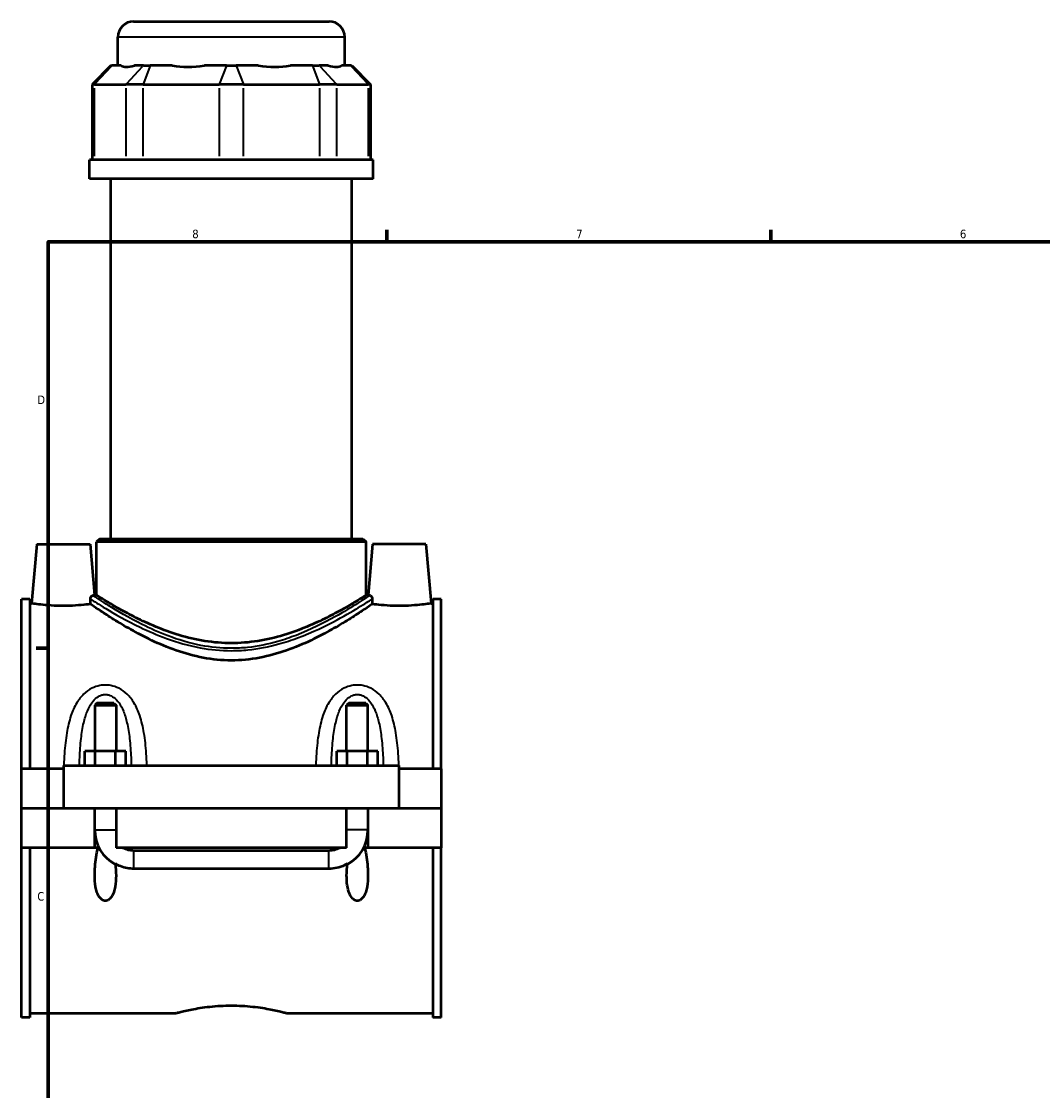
# Model space of a CAD drawing. Header units: inches. Extents: x 0.1 to 46.6, y -0.2 to 46.8.
# Tile 3 of 8: x 0.2 to 11.5, y 11.6 to 23.4. Entities that reach past the tile are written whole.
import ezdxf

# ---------------------------------------------------------------- set-up
doc = ezdxf.new("R2010")
doc.units = ezdxf.units.IN
doc.header["$MEASUREMENT"] = 0
for name, color, linetype, lineweight in [('Border (ANSI)', 7, 'Continuous', 70), ('Visible (ANSI)', 7, 'Continuous', 50), ('Visible Narrow (ANSI)', 7, 'Continuous', 35)]:
    doc.layers.add(name, color=color, linetype=linetype, lineweight=lineweight)
doc.styles.add('Note Text (ANSI)', font='tahoma.ttf')

# ---------------------------------------------------------------- blocks, each defined once
blk = doc.blocks.new('Borders Default Border')
at = {"layer": 'Border (ANSI)'}
for p, q in [((4.25, 21), (4.25, 21.134)), ((8.5, 21), (8.5, 21.134)), ((0.5, 16.5), (0.366, 16.5))]:
    blk.add_line(p, q, dxfattribs=at)
at = {"layer": 'Border (ANSI)', "flags": 128}
blk.add_lwpolyline([(0.5, 1), (0.5, 21), (33.5, 21), (33.5, 1), (0.5, 1)], dxfattribs=at)
at = {"layer": 'Border (ANSI)', "color": 5, "true_color": 0x0000ff, "char_height": 0.0945, "attachment_point": 7, "style": 'Note Text (ANSI)'}
for s, insert in [('8', (2.094, 21.038)), ('7', (6.346, 21.04)), ('6', (10.595, 21.038)), ('D', (0.378, 19.203)), ('C', (0.378, 13.701))]:
    blk.add_mtext(s, dxfattribs=dict(at, insert=insert))

msp = doc.modelspace()

# ---------------------------------------------------------------- linework, layer by layer
at = {"layer": 'Visible (ANSI)'}
for p, q in [((1.4443, 23.4413), (3.6094, 23.4413)), ((1.2697, 22.9534), (1.2697, 23.2667)), ((3.784, 22.9534), (3.784, 23.2667)), ((1.1937, 22.9534), (0.9841, 22.7439)), ((1.1937, 22.9534), (1.2043, 22.9534)), ((1.3053, 22.9534), (1.2043, 22.9534)), ((1.5539, 22.9534), (1.4528, 22.9534)), ((1.5539, 22.9534), (1.6295, 22.9534)), ((1.8734, 22.9534), (1.6295, 22.9534)), ((2.4734, 22.9534), (2.2295, 22.9534)), ((2.4734, 22.9534), (2.5803, 22.9534)), ((2.8242, 22.9534), (2.5803, 22.9534)), ((3.4242, 22.9534), (3.1803, 22.9534)), ((3.4242, 22.9534), (3.4998, 22.9534)), ((3.6008, 22.9534), (3.4998, 22.9534)), ((3.8494, 22.9534), (3.7483, 22.9534)), ((3.8494, 22.9534), (3.86, 22.9534)), ((3.86, 22.9534), (4.0695, 22.7439)), ((1.0107, 22.7439), (0.9841, 22.7439)), ((0.9841, 22.7439), (0.9841, 21.9079)), ((1.0107, 22.7439), (1.3603, 22.7439)), ((1.5493, 22.7439), (1.3603, 22.7439)), ((1.5493, 22.7439), (2.3932, 22.7439)), ((2.6605, 22.7439), (2.3932, 22.7439)), ((2.6605, 22.7439), (3.5044, 22.7439)), ((3.6934, 22.7439), (3.5044, 22.7439)), ((3.6934, 22.7439), (4.0429, 22.7439)), ((4.0695, 22.7439), (4.0429, 22.7439)), ((4.0695, 22.7439), (4.0695, 21.9079)), ((4.0983, 21.9079), (0.9554, 21.9079)), ((0.9554, 21.6988), (0.9554, 21.9079)), ((4.0983, 21.6988), (4.0983, 21.9079)), ((4.0983, 21.6988), (0.9554, 21.6988)), ((1.1911, 17.7106), (1.1911, 21.6988)), ((3.8626, 17.7106), (3.8626, 21.6988)), ((0.3716, 17.6524), (0.3141, 16.9952)), ((0.3716, 17.6524), (0.9621, 17.6524)), ((0.9621, 17.6524), (1.0117, 17.086)), ((1.0689, 17.7106), (1.0339, 17.6757)), ((4.0197, 17.6757), (1.0339, 17.6757)), ((1.0339, 17.086), (1.0339, 17.6757)), ((1.0689, 17.7106), (3.9848, 17.7106)), ((3.9848, 17.7106), (4.0197, 17.6757)), ((4.0197, 17.086), (4.0197, 17.6757)), ((4.0916, 17.6524), (4.042, 17.086)), ((4.6821, 17.6524), (4.0916, 17.6524)), ((4.6821, 17.6524), (4.7396, 16.9952)), ((1.0339, 17.086), (1.0117, 17.086)), ((4.042, 17.086), (4.0197, 17.086)), ((0.2018, 15.1618), (0.2018, 17.0406)), ((0.2948, 17.0406), (0.2018, 17.0406)), ((0.2948, 17.0406), (0.2948, 15.1618)), ((0.2948, 16.9952), (0.3141, 16.9952)), ((4.7396, 16.9952), (4.7588, 16.9952)), ((4.7588, 17.0406), (4.7588, 15.1618)), ((4.8518, 17.0406), (4.7588, 17.0406)), ((4.8518, 15.1618), (4.8518, 17.0406)), ((1.0373, 15.8913), (1.0137, 15.8677)), ((1.2263, 15.8913), (1.0373, 15.8913)), ((1.2263, 15.8913), (1.2499, 15.8677)), ((3.8273, 15.8913), (3.8037, 15.8677)), ((4.0163, 15.8913), (3.8273, 15.8913)), ((4.0163, 15.8913), (4.0399, 15.8677)), ((1.0137, 15.8677), (1.2499, 15.8677)), ((1.0137, 15.8677), (1.0137, 15.3586)), ((1.2499, 15.8677), (1.2499, 15.3586)), ((3.8037, 15.8677), (4.0399, 15.8677)), ((3.8037, 15.3586), (3.8037, 15.8677)), ((4.0399, 15.3586), (4.0399, 15.8677)), ((1.0182, 15.3586), (0.9045, 15.3586)), ((0.9045, 15.2012), (0.9045, 15.3586)), ((1.2455, 15.3586), (1.0182, 15.3586)), ((1.0182, 15.2012), (1.0182, 15.3586)), ((1.3591, 15.3586), (1.2455, 15.3586)), ((1.2455, 15.2012), (1.2455, 15.3586)), ((1.3591, 15.2012), (1.3591, 15.3586)), ((3.6945, 15.2012), (3.6945, 15.3586)), ((3.8082, 15.3586), (3.6945, 15.3586)), ((4.0355, 15.3586), (3.8082, 15.3586)), ((3.8082, 15.2012), (3.8082, 15.3586)), ((4.1491, 15.3586), (4.0355, 15.3586)), ((4.0355, 15.2012), (4.0355, 15.3586)), ((4.1491, 15.2012), (4.1491, 15.3586)), ((0.6668, 15.1618), (0.2018, 15.1618)), ((0.2018, 14.7272), (0.2018, 15.1618)), ((0.6668, 15.2012), (0.6668, 14.7272)), ((0.6668, 15.2012), (4.3868, 15.2012)), ((4.3868, 14.7272), (4.3868, 15.2012)), ((4.8518, 15.1618), (4.3868, 15.1618)), ((4.8518, 15.1618), (4.8518, 14.7272)), ((0.2018, 14.7272), (0.6668, 14.7272)), ((0.2018, 14.2888), (0.2018, 14.7233)), ((1.0137, 14.7233), (0.2018, 14.7233)), ((0.6668, 14.7272), (4.3868, 14.7272)), ((1.0137, 14.7272), (1.0137, 14.7233)), ((1.0137, 14.2888), (1.0137, 14.7233)), ((1.2499, 14.7272), (1.2499, 14.7233)), ((1.2499, 14.7233), (1.2499, 14.2888)), ((3.8037, 14.7233), (1.2499, 14.7233)), ((3.8037, 14.7233), (3.8037, 14.7272)), ((3.8037, 14.2888), (3.8037, 14.7233)), ((4.0399, 14.7233), (4.0399, 14.7272)), ((4.0399, 14.7233), (4.0399, 14.2888)), ((4.8518, 14.7233), (4.0399, 14.7233)), ((4.3868, 14.7272), (4.8518, 14.7272)), ((4.8518, 14.7233), (4.8518, 14.2888)), ((0.2018, 12.41), (0.2018, 14.2888)), ((1.0137, 14.2888), (0.2018, 14.2888)), ((0.2948, 14.2888), (0.2948, 12.41)), ((1.0485, 14.2888), (1.0137, 14.2888)), ((1.061, 14.2888), (1.0485, 14.2888)), ((3.8037, 14.2888), (1.2499, 14.2888)), ((1.4468, 14.2595), (3.6069, 14.2595)), ((4.0051, 14.2888), (3.9926, 14.2888)), ((4.0399, 14.2888), (4.0051, 14.2888)), ((4.8518, 14.2888), (4.0399, 14.2888)), ((4.7588, 14.2888), (4.7588, 12.41)), ((4.8518, 12.41), (4.8518, 14.2888)), ((3.6069, 14.0552), (1.4468, 14.0552)), ((0.2948, 12.4554), (1.9095, 12.4554)), ((3.1442, 12.4554), (4.7588, 12.4554)), ((0.2948, 12.41), (0.2018, 12.41)), ((4.8518, 12.41), (4.7588, 12.41))]:
    msp.add_line(p, q, dxfattribs=at)
for centre, radius, start, end in [((1.4443, 23.2667), 0.1746, 90, 180), ((3.6094, 23.2667), 0.1746, 0, 90), ((1.4468, 14.4856), 0.4331, 180, 241.96314), ((3.6069, 14.4856), 0.4331, 298.03686, 0)]:
    msp.add_arc(centre, radius, start, end, dxfattribs=at)
for major_axis, ratio, start_param, end_param in [((1.233, 1.233), 0.1989124, 3.1840552, 3.4918292), ((-1.0453, -1.0453), 0.6681786, 0.4351617, 0.7429356), ((1.0453, -1.0453), 0.6681786, 5.5402497, 5.8480237), ((1.233, -1.233), 0.1989124, 5.9329488, 6.2407227)]:
    msp.add_ellipse((2.5268, 24.1957), major_axis=major_axis, ratio=ratio, start_param=start_param, end_param=end_param, dxfattribs=at)
for points, knots in [([(0.9656, 17.0444), (0.9656, 17.0474), (0.9659, 17.0504), (0.9671, 17.0568), (0.9682, 17.06), (0.9712, 17.0669), (0.9737, 17.0706), (0.9815, 17.079), (0.9877, 17.0825), (0.9941, 17.0834)], [0, 0, 0, 0, 0.02330129, 0.02330129, 0.05499255, 0.05499255, 0.09987102, 0.09987102, 0.17695116, 0.17695116, 0.17695116, 0.17695116]), ([(4.0197, 17.086), (4.0197, 17.086), (4.0102, 17.0799), (3.971, 17.0554), (3.9413, 17.037), (3.8642, 16.9906), (3.8166, 16.9626), (3.708, 16.9018), (3.6469, 16.869), (3.5174, 16.8043), (3.4441, 16.7698), (3.284, 16.7032), (3.1973, 16.6711), (3.0149, 16.616), (2.919, 16.593), (2.7237, 16.562), (2.6244, 16.554), (2.4293, 16.554), (2.3299, 16.562), (2.1347, 16.593), (2.0388, 16.616), (1.8564, 16.6711), (1.7696, 16.7032), (1.6096, 16.7698), (1.5362, 16.8043), (1.4067, 16.869), (1.3457, 16.9018), (1.2371, 16.9626), (1.1895, 16.9906), (1.1123, 17.037), (1.0827, 17.0554), (1.0435, 17.0799), (1.0339, 17.086), (1.0339, 17.086)], [5.9202065, 5.9202065, 5.9202065, 5.9202065, 6.6571165, 6.6571165, 7.3940265, 7.3940265, 8.1309365, 8.1309365, 8.8678465, 8.8678465, 9.6109881, 9.6109881, 10.3541297, 10.3541297, 11.0972713, 11.0972713, 11.8404129, 11.8404129, 12.5835545, 12.5835545, 13.3266961, 13.3266961, 14.0698377, 14.0698377, 14.8129793, 14.8129793, 15.5498894, 15.5498894, 16.2867994, 16.2867994, 17.0237094, 17.0237094, 17.7606194, 17.7606194, 17.7606194, 17.7606194]), ([(4.0596, 17.0834), (4.0599, 17.0834), (4.0602, 17.0833), (4.0656, 17.0823), (4.0706, 17.0798), (4.0786, 17.0726), (4.0817, 17.0683), (4.0852, 17.0607), (4.0863, 17.0576), (4.0874, 17.0526), (4.0877, 17.051), (4.088, 17.0477), (4.0881, 17.0461), (4.088, 17.0444)], [0, 0, 0, 0, 0.00785641, 0.00785641, 0.12812113, 0.12812113, 0.23514758, 0.23514758, 0.29468755, 0.29468755, 0.3211587, 0.3211587, 0.34608305, 0.34608305, 0.34608305, 0.34608305]), ([(0.9666, 16.9874), (0.9521, 16.9855), (0.9352, 16.9833), (0.8856, 16.9778), (0.8459, 16.974), (0.7588, 16.9687), (0.7114, 16.9672), (0.6223, 16.9672), (0.5748, 16.9687), (0.4877, 16.974), (0.4481, 16.9778), (0.3857, 16.9848), (0.3587, 16.9885), (0.3229, 16.9937), (0.3141, 16.9952), (0.3141, 16.9952)], [1.835834, 1.835834, 1.835834, 1.835834, 2.0352971, 2.0352971, 2.3748811, 2.3748811, 2.7144651, 2.7144651, 3.0540491, 3.0540491, 3.3936331, 3.3936331, 3.7326654, 3.7326654, 4.0716976, 4.0716976, 4.0716976, 4.0716976]), ([(0.9666, 16.9874), (0.9664, 17.001), (0.9661, 17.0145), (0.9658, 17.0335), (0.9657, 17.039), (0.9656, 17.0444)], [0.99738432, 0.99738432, 0.99738432, 0.99738432, 1.09233559, 1.09233559, 1.13044077, 1.13044077, 1.13044077, 1.13044077]), ([(4.0871, 16.9874), (4.0821, 16.984), (4.0755, 16.9795), (4.0465, 16.9595), (4.0151, 16.9381), (3.9336, 16.8842), (3.8835, 16.8516), (3.7694, 16.7807), (3.7054, 16.7424), (3.5697, 16.6662), (3.4928, 16.6254), (3.325, 16.5459), (3.2341, 16.5072), (3.0427, 16.4402), (2.9419, 16.412), (2.736, 16.3734), (2.6307, 16.3632), (2.4229, 16.3632), (2.3177, 16.3734), (2.1117, 16.412), (2.011, 16.4402), (1.8195, 16.5072), (1.7287, 16.5459), (1.5609, 16.6254), (1.4839, 16.6662), (1.3483, 16.7424), (1.2843, 16.7807), (1.1702, 16.8516), (1.1201, 16.8842), (1.0386, 16.9381), (1.0072, 16.9595), (0.9781, 16.9795), (0.9715, 16.984), (0.9666, 16.9874)], [6.7631228, 6.7631228, 6.7631228, 6.7631228, 7.0728442, 7.0728442, 7.8539849, 7.8539849, 8.6351256, 8.6351256, 9.4162664, 9.4162664, 10.2080515, 10.2080515, 10.9998366, 10.9998366, 11.7916218, 11.7916218, 12.5834069, 12.5834069, 13.375192, 13.375192, 14.1669771, 14.1669771, 14.9587622, 14.9587622, 15.7505474, 15.7505474, 16.5316881, 16.5316881, 17.3128288, 17.3128288, 18.0939696, 18.0939696, 18.403691, 18.403691, 18.403691, 18.403691]), ([(4.088, 17.0444), (4.0879, 17.039), (4.0878, 17.0335), (4.0875, 17.0145), (4.0873, 17.001), (4.0871, 16.9874)], [1.05423042, 1.05423042, 1.05423042, 1.05423042, 1.09233559, 1.09233559, 1.18728686, 1.18728686, 1.18728686, 1.18728686]), ([(4.7396, 16.9952), (4.7396, 16.9952), (4.7308, 16.9937), (4.695, 16.9885), (4.668, 16.9848), (4.6056, 16.9778), (4.5659, 16.974), (4.4788, 16.9687), (4.4314, 16.9672), (4.3868, 16.9672), (4.3423, 16.9672), (4.2948, 16.9687), (4.2077, 16.974), (4.1681, 16.9778), (4.1185, 16.9833), (4.1015, 16.9855), (4.0871, 16.9874)], [4.0716976, 4.0716976, 4.0716976, 4.0716976, 4.4107299, 4.4107299, 4.7497622, 4.7497622, 5.0893462, 5.0893462, 5.4289302, 5.4289302, 5.4289302, 5.7685142, 5.7685142, 6.1080982, 6.1080982, 6.3075613, 6.3075613, 6.3075613, 6.3075613]), ([(1.2423, 14.1126), (1.2472, 14.0664), (1.2499, 14.0213), (1.2499, 13.94), (1.2476, 13.8974), (1.2367, 13.8363), (1.2319, 13.8164), (1.2188, 13.7787), (1.2108, 13.7609), (1.1924, 13.7339), (1.1827, 13.7227), (1.1654, 13.7104), (1.1592, 13.707), (1.146, 13.7024), (1.139, 13.7011), (1.1247, 13.7011), (1.1177, 13.7024), (1.1045, 13.707), (1.0983, 13.7104), (1.0809, 13.7227), (1.0713, 13.7339), (1.0529, 13.7609), (1.0448, 13.7787), (1.0318, 13.8164), (1.027, 13.8363), (1.0161, 13.8974), (1.0137, 13.94), (1.0137, 14.0432), (1.0201, 14.1141), (1.0358, 14.22), (1.0418, 14.2547), (1.0485, 14.2888)], [1.0735781, 1.0735781, 1.0735781, 1.0735781, 1.4132069, 1.4132069, 1.7300608, 1.7300608, 1.8884878, 1.8884878, 2.0469147, 2.0469147, 2.1563485, 2.1563485, 2.2110655, 2.2110655, 2.2657824, 2.2657824, 2.3204993, 2.3204993, 2.3752162, 2.3752162, 2.48465, 2.48465, 2.643077, 2.643077, 2.8015039, 2.8015039, 3.1183578, 3.1183578, 3.6345547, 3.6345547, 3.8856072, 3.8856072, 3.8856072, 3.8856072]), ([(1.3247, 14.2888), (1.3436, 14.2792), (1.3636, 14.2719), (1.4047, 14.262), (1.4257, 14.2595), (1.4468, 14.2595)], [0.00091497, 0.00091497, 0.00091497, 0.00091497, 0.16315227, 0.16315227, 0.32391928, 0.32391928, 0.32391928, 0.32391928]), ([(3.6069, 14.2595), (3.628, 14.2595), (3.6489, 14.262), (3.6901, 14.2719), (3.7101, 14.2792), (3.729, 14.2888)], [0, 0, 0, 0, 0.16068887, 0.16068887, 0.32292081, 0.32292081, 0.32292081, 0.32292081]), ([(4.0051, 14.2888), (4.0118, 14.2547), (4.0179, 14.22), (4.0335, 14.1141), (4.0399, 14.0432), (4.0399, 13.94), (4.0376, 13.8974), (4.0267, 13.8363), (4.0219, 13.8164), (4.0088, 13.7787), (4.0008, 13.7609), (3.9824, 13.7339), (3.9727, 13.7227), (3.9554, 13.7104), (3.9492, 13.707), (3.936, 13.7024), (3.929, 13.7011), (3.915, 13.7011), (3.9077, 13.7023), (3.8941, 13.7072), (3.8877, 13.7108), (3.8629, 13.7285), (3.8479, 13.7517), (3.8245, 13.8025), (3.8159, 13.8372), (3.8055, 13.9087), (3.8037, 13.9455), (3.8037, 14.0209), (3.8065, 14.0664), (3.8114, 14.1126)], [0.6459575, 0.6459575, 0.6459575, 0.6459575, 0.89701, 0.89701, 1.4132069, 1.4132069, 1.7300608, 1.7300608, 1.8884878, 1.8884878, 2.0469147, 2.0469147, 2.1563485, 2.1563485, 2.2110655, 2.2110655, 2.2657824, 2.2657824, 2.3180167, 2.3180167, 2.370251, 2.370251, 2.5597748, 2.5597748, 2.8323563, 2.8323563, 3.1049377, 3.1049377, 3.4407824, 3.4407824, 3.4407824, 3.4407824]), ([(1.4468, 14.0552), (1.3969, 14.0552), (1.3473, 14.0645), (1.2806, 14.091), (1.2609, 14.101), (1.2423, 14.1126)], [0, 0, 0, 0, 0.3801964, 0.3801964, 0.5501792, 0.5501792, 0.5501792, 0.5501792]), ([(3.8114, 14.1126), (3.8014, 14.1063), (3.791, 14.1005), (3.7537, 14.082), (3.7254, 14.072), (3.667, 14.0586), (3.637, 14.0552), (3.6069, 14.0552)], [0.59727565, 0.59727565, 0.59727565, 0.59727565, 0.68853755, 0.68853755, 0.91658076, 0.91658076, 1.14536037, 1.14536037, 1.14536037, 1.14536037]), ([(1.9095, 12.4554), (1.9095, 12.4554), (1.9133, 12.4564), (1.929, 12.4606), (1.9409, 12.4638), (1.9725, 12.4718), (1.9921, 12.4766), (2.0374, 12.4869), (2.063, 12.4924), (2.1176, 12.5031), (2.1485, 12.5087), (2.2157, 12.5192), (2.2521, 12.5241), (2.328, 12.5322), (2.3677, 12.5355), (2.4476, 12.5399), (2.4879, 12.541), (2.5658, 12.541), (2.606, 12.5399), (2.686, 12.5355), (2.7256, 12.5322), (2.8016, 12.5241), (2.838, 12.5192), (2.9052, 12.5087), (2.936, 12.5031), (2.9906, 12.4924), (3.0163, 12.4869), (3.0615, 12.4766), (3.0812, 12.4718), (3.1127, 12.4638), (3.1247, 12.4606), (3.1404, 12.4564), (3.1442, 12.4554), (3.1442, 12.4554)], [2.3755329, 2.3755329, 2.3755329, 2.3755329, 2.6724451, 2.6724451, 2.9693573, 2.9693573, 3.2662695, 3.2662695, 3.5631817, 3.5631817, 3.8601528, 3.8601528, 4.1571238, 4.1571238, 4.4540948, 4.4540948, 4.7510658, 4.7510658, 5.0480368, 5.0480368, 5.3450079, 5.3450079, 5.6419789, 5.6419789, 5.9389499, 5.9389499, 6.2358621, 6.2358621, 6.5327743, 6.5327743, 6.8296865, 6.8296865, 7.1265987, 7.1265987, 7.1265987, 7.1265987])]:
    msp.add_open_spline(points, degree=3, knots=knots, dxfattribs=at)
for points in [[(1.0117, 17.086), (1.0117, 17.086), (1.006, 17.0851), (0.9941, 17.0834)], [(4.0596, 17.0834), (4.0477, 17.0851), (4.042, 17.086), (4.042, 17.086)]]:
    msp.add_open_spline(points, degree=3, dxfattribs=at)
at = {"layer": 'Visible Narrow (ANSI)'}
for p, q in [((3.7685, 23.2667), (1.2851, 23.2667)), ((1.1946, 22.943), (1.0204, 22.7544)), ((1.37, 22.7544), (1.5442, 22.943)), ((1.6255, 22.943), (1.5533, 22.7544)), ((2.4694, 22.943), (2.3972, 22.7544)), ((2.5843, 22.943), (2.6565, 22.7544)), ((3.4282, 22.943), (3.5004, 22.7544)), ((3.5095, 22.943), (3.6837, 22.7544)), ((3.859, 22.943), (4.0333, 22.7544)), ((1.0107, 21.9497), (1.0107, 22.7021)), ((1.3603, 22.7021), (1.3603, 21.9497)), ((1.5493, 21.9497), (1.5493, 22.7021)), ((2.3932, 22.7021), (2.3932, 21.9497)), ((2.6605, 21.9497), (2.6605, 22.7021)), ((3.5044, 22.7021), (3.5044, 21.9497)), ((3.6934, 21.9497), (3.6934, 22.7021)), ((4.0429, 22.7021), (4.0429, 21.9497)), ((1.0152, 14.4856), (1.2485, 14.4856)), ((4.0385, 14.4856), (3.8052, 14.4856)), ((1.4468, 14.0587), (1.4468, 14.2504)), ((3.6069, 14.0587), (3.6069, 14.2504))]:
    msp.add_line(p, q, dxfattribs=at)
for points, knots in [([(4.0596, 17.0834), (4.0581, 17.0824), (4.0562, 17.0812), (4.0359, 17.0676), (3.992, 17.0382), (3.8615, 16.9553), (3.7748, 16.9018), (3.5505, 16.7769), (3.4065, 16.7037), (3.1792, 16.6161), (3.1116, 16.5929), (2.9343, 16.542), (2.8211, 16.5186), (2.6461, 16.5005), (2.5865, 16.4974), (2.5268, 16.4974), (2.4132, 16.4974), (2.2997, 16.509), (2.0617, 16.5547), (1.939, 16.5921), (1.7227, 16.6739), (1.6272, 16.7173), (1.3893, 16.8362), (1.2625, 16.912), (1.0918, 17.0184), (1.0372, 17.0547), (1.0027, 17.0776), (0.9973, 17.0812), (0.9941, 17.0834)], [19.3039499, 19.3039499, 19.3039499, 19.3039499, 19.4635243, 19.4635243, 20.7059159, 20.7059159, 21.9580583, 21.9580583, 23.435366, 23.435366, 24.0235149, 24.0235149, 24.9188043, 24.9188043, 25.3730969, 25.3730969, 25.3730969, 26.2390266, 26.2390266, 27.2633094, 27.2633094, 28.1905253, 28.1905253, 29.7916321, 29.7916321, 31.0872633, 31.0872633, 31.4421983, 31.4421983, 31.4421983, 31.4421983]), ([(0.9656, 17.0444), (0.9684, 17.0426), (0.9718, 17.0405), (1.0034, 17.0202), (1.0592, 16.9844), (1.2338, 16.8796), (1.3634, 16.8049), (1.6068, 16.6878), (1.7044, 16.6451), (1.9256, 16.5645), (2.0511, 16.5276), (2.2945, 16.4826), (2.4106, 16.4712), (2.5268, 16.4712), (2.5878, 16.4712), (2.6488, 16.4743), (2.8278, 16.492), (2.9436, 16.5152), (3.1248, 16.5653), (3.1941, 16.5881), (3.4265, 16.6745), (3.5737, 16.7466), (3.8032, 16.8696), (3.8918, 16.9223), (4.0246, 17.0035), (4.0693, 17.0323), (4.088, 17.0444)], [-31.2696479, -31.2696479, -31.2696479, -31.2696479, -31.0872633, -31.0872633, -29.7916321, -29.7916321, -28.1905253, -28.1905253, -27.2633094, -27.2633094, -26.2390266, -26.2390266, -25.3730969, -25.3730969, -25.3730969, -24.9188043, -24.9188043, -24.0235149, -24.0235149, -23.435366, -23.435366, -21.9580583, -21.9580583, -20.7059159, -20.7059159, -19.4765003, -19.4765003, -19.4765003, -19.4765003]), ([(1.592, 15.2012), (1.5902, 15.2457), (1.5878, 15.2899), (1.5792, 15.411), (1.5714, 15.4871), (1.548, 15.627), (1.5333, 15.6912), (1.496, 15.8016), (1.4753, 15.849), (1.4274, 15.9281), (1.4021, 15.9611), (1.3455, 16.0154), (1.3151, 16.0377), (1.2534, 16.0688), (1.2231, 16.0792), (1.172, 16.0887), (1.1519, 16.0906), (1.1318, 16.0906), (1.1117, 16.0906), (1.0916, 16.0887), (1.0405, 16.0792), (1.0103, 16.0688), (0.9485, 16.0377), (0.9181, 16.0154), (0.8616, 15.9611), (0.8363, 15.9281), (0.7884, 15.849), (0.7677, 15.8016), (0.7303, 15.6912), (0.7157, 15.627), (0.6923, 15.4871), (0.6844, 15.411), (0.6758, 15.2899), (0.6735, 15.2457), (0.6717, 15.2012)], [-6.1240795, -6.1240795, -6.1240795, -6.1240795, -5.803521, -5.803521, -5.2371307, -5.2371307, -4.7306695, -4.7306695, -4.3201191, -4.3201191, -3.9866177, -3.9866177, -3.6892907, -3.6892907, -3.4442884, -3.4442884, -3.2911619, -3.2911619, -3.2911619, -3.1380355, -3.1380355, -2.8930331, -2.8930331, -2.5957061, -2.5957061, -2.2622047, -2.2622047, -1.8516543, -1.8516543, -1.3451932, -1.3451932, -0.7788028, -0.7788028, -0.4582443, -0.4582443, -0.4582443, -0.4582443]), ([(4.382, 15.2012), (4.3802, 15.2457), (4.3778, 15.2899), (4.3692, 15.411), (4.3614, 15.4871), (4.338, 15.627), (4.3233, 15.6912), (4.286, 15.8016), (4.2653, 15.849), (4.2174, 15.9281), (4.1921, 15.9611), (4.1355, 16.0154), (4.1051, 16.0377), (4.0434, 16.0688), (4.0131, 16.0792), (3.962, 16.0887), (3.9419, 16.0906), (3.9218, 16.0906), (3.9017, 16.0906), (3.8816, 16.0887), (3.8305, 16.0792), (3.8003, 16.0688), (3.7385, 16.0377), (3.7081, 16.0154), (3.6516, 15.9611), (3.6263, 15.9281), (3.5784, 15.849), (3.5577, 15.8016), (3.5203, 15.6912), (3.5057, 15.627), (3.4823, 15.4871), (3.4744, 15.411), (3.4658, 15.2899), (3.4635, 15.2457), (3.4617, 15.2012)], [-6.1240795, -6.1240795, -6.1240795, -6.1240795, -5.8035217, -5.8035217, -5.237132, -5.237132, -4.7306694, -4.7306694, -4.3201189, -4.3201189, -3.9866177, -3.9866177, -3.6892907, -3.6892907, -3.4442884, -3.4442884, -3.2911619, -3.2911619, -3.2911619, -3.1380355, -3.1380355, -2.8930331, -2.8930331, -2.5957061, -2.5957061, -2.262205, -2.262205, -1.8516545, -1.8516545, -1.3451918, -1.3451918, -0.7788021, -0.7788021, -0.4582443, -0.4582443, -0.4582443, -0.4582443]), ([(0.8438, 15.2012), (0.8447, 15.2299), (0.8459, 15.2585), (0.8507, 15.3583), (0.8556, 15.4285), (0.8703, 15.5576), (0.8795, 15.6169), (0.903, 15.7188), (0.916, 15.7626), (0.9461, 15.8356), (0.962, 15.866), (0.9975, 15.9162), (1.0167, 15.9367), (1.0555, 15.9654), (1.0745, 15.975), (1.1066, 15.9838), (1.1192, 15.9855), (1.1318, 15.9855), (1.1445, 15.9855), (1.1571, 15.9838), (1.1892, 15.975), (1.2082, 15.9654), (1.247, 15.9367), (1.2661, 15.9162), (1.3017, 15.866), (1.3175, 15.8356), (1.3476, 15.7626), (1.3607, 15.7188), (1.3841, 15.6169), (1.3933, 15.5576), (1.4081, 15.4285), (1.413, 15.3583), (1.4178, 15.2585), (1.4189, 15.2299), (1.4199, 15.2012)], [0.5536665, 0.5536665, 0.5536665, 0.5536665, 0.7788028, 0.7788028, 1.3451932, 1.3451932, 1.8516543, 1.8516543, 2.2622047, 2.2622047, 2.5957061, 2.5957061, 2.8930331, 2.8930331, 3.1380355, 3.1380355, 3.2911619, 3.2911619, 3.2911619, 3.4442884, 3.4442884, 3.6892907, 3.6892907, 3.9866177, 3.9866177, 4.3201191, 4.3201191, 4.7306695, 4.7306695, 5.2371307, 5.2371307, 5.803521, 5.803521, 6.0286573, 6.0286573, 6.0286573, 6.0286573]), ([(3.6338, 15.2012), (3.6347, 15.2299), (3.6359, 15.2585), (3.6407, 15.3583), (3.6456, 15.4285), (3.6603, 15.5576), (3.6695, 15.6169), (3.693, 15.7188), (3.706, 15.7626), (3.7361, 15.8356), (3.752, 15.866), (3.7875, 15.9162), (3.8067, 15.9367), (3.8455, 15.9654), (3.8645, 15.975), (3.8966, 15.9838), (3.9092, 15.9855), (3.9218, 15.9855), (3.9345, 15.9855), (3.9471, 15.9838), (3.9792, 15.975), (3.9982, 15.9654), (4.037, 15.9367), (4.0561, 15.9162), (4.0917, 15.866), (4.1075, 15.8356), (4.1376, 15.7626), (4.1507, 15.7188), (4.1741, 15.6169), (4.1833, 15.5576), (4.1981, 15.4285), (4.203, 15.3583), (4.2078, 15.2585), (4.2089, 15.2299), (4.2099, 15.2012)], [0.5536665, 0.5536665, 0.5536665, 0.5536665, 0.7788021, 0.7788021, 1.3451918, 1.3451918, 1.8516545, 1.8516545, 2.262205, 2.262205, 2.5957061, 2.5957061, 2.8930331, 2.8930331, 3.1380355, 3.1380355, 3.2911619, 3.2911619, 3.2911619, 3.4442884, 3.4442884, 3.6892907, 3.6892907, 3.9866177, 3.9866177, 4.3201189, 4.3201189, 4.7306694, 4.7306694, 5.237132, 5.237132, 5.8035217, 5.8035217, 6.0286573, 6.0286573, 6.0286573, 6.0286573])]:
    msp.add_open_spline(points, degree=3, knots=knots, dxfattribs=at)

# ---------------------------------------------------------------- block references
msp.add_blockref('Borders Default Border', (0, 0))

doc.saveas('drawing.dxf')
